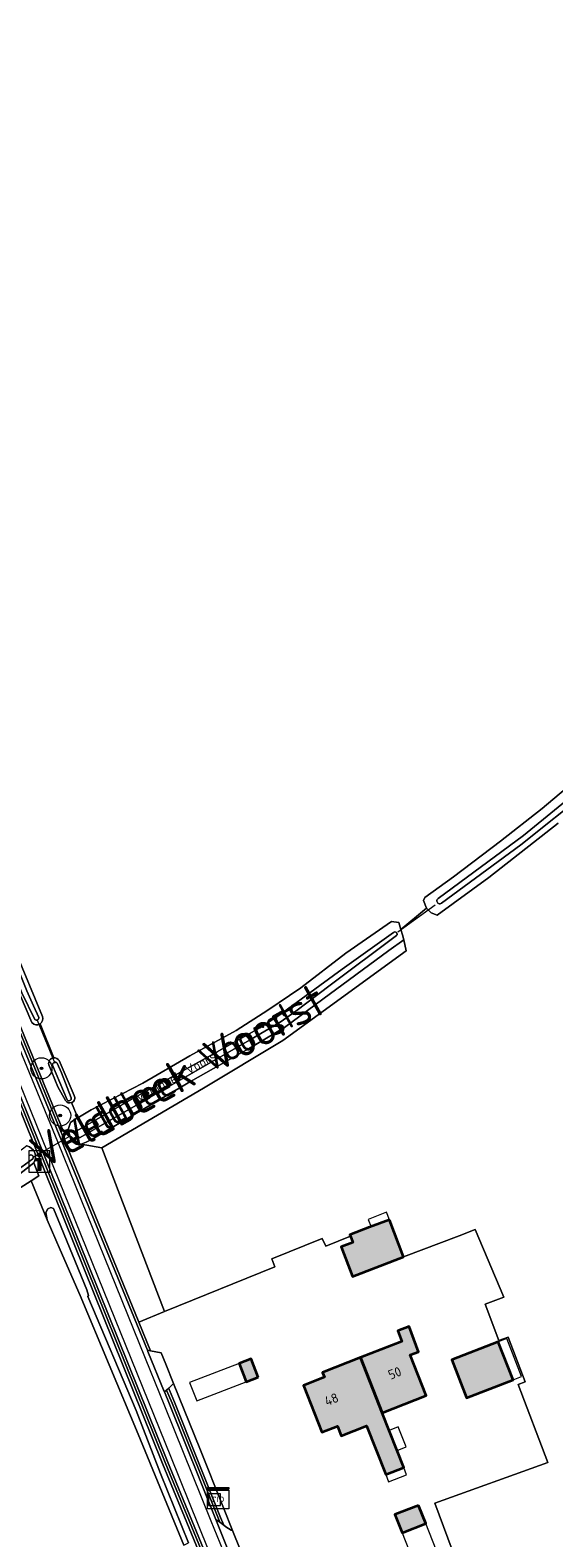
# Model space of a CAD drawing. Header units: metres. Extents: x 200031 to 204075, y 460125 to 464703.
# Tile 128 of 178: x 203251 to 203350, y 462223 to 462509. Entities that reach past the tile are written whole.
import ezdxf
from ezdxf.enums import TextEntityAlignment as Align

# ---------------------------------------------------------------- set-up
doc = ezdxf.new("R2010")
doc.units = ezdxf.units.M
doc.header["$LTSCALE"] = 2
doc.layers.get('0').update_dxf_attribs({"color": 253, "lineweight": 25})
for name, color, linetype, lineweight in [('B-WE-GR-BOOM-S', 253, 'Continuous', 25), ('B-WE-GR-BOS_LOOF-GV', 253, 'Continuous', 13), ('B-WE-GR-GRAS-GV', 253, 'Continuous', 13), ('B-WE-IE-MEUBILAIR_WEGMEUBILAIR_VERKEERSBORD-S', 253, 'Continuous', 25), ('B-WE-KW-KUNSTWERK_DUIKER-G', 253, 'Continuous', 18), ('B-WE-OG-BEBOUWING-GV', 253, 'Continuous', 35), ('B-WE-OG-BEBOUWING-T18', 253, 'Continuous', 18), ('B-WE-OG-BEBOUWING_LUIFEL-GV', 253, 'Continuous', 18), ('B-WE-OG-TERREIN_ERF-GV', 253, 'Continuous', 18), ('B-WE-OG-TOPOGRAFIE-T18', 250, 'Continuous', 18), ('B-WE-OG-TOPOGRAFIE-T25_2000', 250, 'Continuous', 18), ('B-WE-OG-TOPOGRAFIE-T25_2500', 250, 'Continuous', 18), ('B-WE-OG-WATER-GV', 253, 'Continuous', 18), ('B-WE-OG-WATER_SLOOT-GV', 253, 'Continuous', 18), ('B-WE-OG-WEG-GV', 253, 'Continuous', 18), ('B-WE-RI-GWA_RIOOLPUT-S', 253, 'Continuous', 25), ('B-WE-RI-TERREINKAST-S', 253, 'Continuous', 25), ('B-WE-VH-VERHARDING_ASFALT-GV', 253, 'Continuous', 18), ('B-WE-VH-VERHARDING_BETON-A', 254, 'Continuous', 25), ('B-WE-VH-VERHARDING_BETONSTRAATSTEEN-GV', 253, 'Continuous', 18), ('B-WE-VH-VERHARDING_GRASBETONSTEEN-GV', 253, 'Continuous', 18), ('B-WE-VW-MARKERING_PICTOGRAM-G', 253, 'Continuous', 18)]:
    doc.layers.add(name, color=color, linetype=linetype, lineweight=lineweight)
doc.styles.add('NLCS-ISO', font='NLCS-ISO.ttf')
doc.styles.add('NLCS-ISO-M1000-T18', font='NLCS-ISO.ttf', dxfattribs={"height": 1.8})
doc.styles.add('NLCS-ISO-M2000-T25', font='NLCS-ISO.ttf', dxfattribs={"height": 5})
doc.styles.add('NLCS-ISO-M2500-T25', font='NLCS-ISO.ttf', dxfattribs={"height": 6.25})

# ---------------------------------------------------------------- blocks, each defined once
blk = doc.blocks.new('SIE-WEG_VERKEERSBORD_INFORMATIE-SO')
at = {"linetype": 'ByBlock', "lineweight": 18}
h = blk.add_hatch(color=0, dxfattribs=at)
h.dxf.hatch_style = 1
h.paths.add_polyline_path([(0.32, 0.49), (-0.82, 0.49), (-0.82, 0.19), (-0.32, 0.19), (-0.32, -1.62), (0.32, -1.62)])
h = blk.add_hatch(color=0, dxfattribs=at)
h.dxf.hatch_style = 1
edge = h.paths.add_edge_path()
edge.add_arc((0, 1.25), 0.373, 0, 360)
at = {"color": 0, "linetype": 'ByBlock', "lineweight": 18}
for points in [[(-2, -2), (2, -2), (2, 2), (-2, 2)], [(0.32, 0.49), (-0.82, 0.49), (-0.82, 0.19), (-0.32, 0.19), (-0.32, -1.62), (0.32, -1.62)]]:
    blk.add_lwpolyline(points, close=True, dxfattribs=at)
blk.add_circle((0, 1.25), 0.373, dxfattribs=at)
blk = doc.blocks.new('SRI-TERREINKAST-SO')
at = {"color": 0, "linetype": 'ByBlock', "lineweight": 18}
for points in [[(-2, 2), (2, 2), (2, 1.68), (-2, 1.68)], [(-2, 1.52), (2, 1.52), (2, -2), (-2, -2)]]:
    blk.add_lwpolyline(points, close=True, dxfattribs=at)
at = {"color": 0, "linetype": 'ByBlock', "lineweight": 18, "style": 'NLCS-ISO'}
blk.add_text('rio', height=1.5, dxfattribs=at).set_placement((0, 0), align=Align.MIDDLE_CENTER)
blk = doc.blocks.new('SRI-PUT_INSPECTIEPUT_RIOOLPUT-SO')
at = {"color": 0, "linetype": 'ByBlock', "lineweight": 18}
blk.add_lwpolyline([(-1.12, -1.12), (1.12, -1.12), (1.12, 1.12), (-1.12, 1.12)], close=True, dxfattribs=at)
at = {"color": 0, "linetype": 'ByBlock', "lineweight": 18, "style": 'NLCS-ISO'}
blk.add_text('r', height=1.5, dxfattribs=at).set_placement((0, 0.28), align=Align.MIDDLE_CENTER)
blk = doc.blocks.new('SGR-BOOM_01-SO')
at = {"linetype": 'ByBlock', "lineweight": 18}
h = blk.add_hatch(color=0, dxfattribs=at)
h.dxf.hatch_style = 1
edge = h.paths.add_edge_path()
edge.add_arc((0, 0), 0.25, 0, 360)
at = {"color": 0, "linetype": 'ByBlock', "lineweight": 18}
for radius in [2, 0.25]:
    blk.add_circle((0, 0), radius, dxfattribs=at)

msp = doc.modelspace()

# ---------------------------------------------------------------- hatches: boundary and pattern name
at = {"layer": 'B-WE-VH-VERHARDING_BETON-A'}
h = msp.add_hatch(color=256, dxfattribs=at)
h.dxf.hatch_style = 1
h.paths.add_polyline_path([(203318.673, 462283.257), (203314.925, 462281.819), (203311.177, 462280.38), (203311.28, 462280.111), (203311.72, 462278.967), (203309.532, 462278.127), (203311.689, 462272.508), (203321.372, 462276.225)])
h = msp.add_hatch(color=256, dxfattribs=at)
h.dxf.hatch_style = 1
h.paths.add_polyline_path([(203313.199, 462257.118), (203317.319, 462246.638), (203325.664, 462249.919), (203322.633, 462257.627), (203324.221, 462258.237), (203322.391, 462263.008), (203320.244, 462262.184), (203321.026, 462260.196)])
h = msp.add_hatch(color=256, dxfattribs=at)
h.dxf.hatch_style = 1
h.paths.add_polyline_path([(203339.297, 462260.133), (203330.48, 462256.709), (203333.281, 462249.497), (203342.098, 462252.921)])
h = msp.add_hatch(color=256, dxfattribs=at)
h.dxf.hatch_style = 1
h.paths.add_polyline_path([(203293.836, 462253.394), (203292.496, 462256.886), (203290.214, 462256.011), (203291.554, 462252.519)])
h = msp.add_hatch(color=256, dxfattribs=at)
h.dxf.hatch_style = 1
h.paths.add_polyline_path([(203313.199, 462257.118), (203306.014, 462254.293), (203306.36, 462253.412), (203302.369, 462251.842), (203305.854, 462242.981), (203308.822, 462244.148), (203309.554, 462242.287), (203314.362, 462244.177), (203317.984, 462234.966), (203321.383, 462236.303), (203317.319, 462246.638)])
h = msp.add_hatch(color=256, dxfattribs=at)
h.dxf.hatch_style = 1
h.paths.add_polyline_path([(203324.192, 462229.116), (203319.722, 462227.356), (203321.091, 462223.91), (203325.556, 462225.683)])

# ---------------------------------------------------------------- linework, layer by layer
at = {"layer": 'B-WE-GR-BOS_LOOF-GV', "flags": 128}
msp.add_lwpolyline([(203271.183, 462263.869), (203276.087, 462265.855), (203264.173, 462296.914), (203260.262, 462297.582), (203259.303, 462297.559), (203258.403, 462298.204), (203257.791, 462300.371), (203256.885, 462300.116), (203256.401, 462299.979), (203257.017, 462298.484)], close=True, dxfattribs=at)
at = {"layer": 'B-WE-GR-GRAS-GV', "flags": 128}
for points in [[(203209.492, 462423.688), (203208.058, 462425.994), (203206.432, 462429.017), (203199.477, 462444.854), (203198.25, 462446.819), (203194.168, 462456.574), (203192.514, 462461.808), (203181.396, 462489.274), (203180.312, 462491.902), (203181.236, 462492.284), (203180.339, 462494.464), (203179.851, 462493.997), (203179.062, 462492.902), (203178.789, 462492.319), (203179.138, 462491.455), (203181.259, 462486.19), (203186.478, 462473.239), (203200.807, 462437.246), (203218.818, 462393.392), (203241.005, 462338.674), (203256.885, 462300.116)], [(203234.351, 462367.413), (203239.834, 462353.437), (203247.715, 462334.429), (203252.956, 462321.775)], [(203258.466, 462305.464), (203259.616, 462302.599), (203262.132, 462304.056), (203271.933, 462309.142), (203280.874, 462314.296), (203289.61, 462319.139), (203295.621, 462323.009), (203301.869, 462327.19), (203310.39, 462333.768), (203319.052, 462339.806), (203320.487, 462339.567), (203320.872, 462338.264), (203325.723, 462342.291), (203325.149, 462343.796), (203325.399, 462344.358), (203330.846, 462348.282), (203339.725, 462355.005), (203347.622, 462361.193), (203357.694, 462369.688)], [(203250.937, 462320.616), (203246.453, 462331.205), (203239.636, 462348.035), (203232.222, 462366.197)], [(203350.638, 462358.414), (203337.549, 462348.097), (203327.752, 462340.959), (203326.62, 462341.431), (203325.723, 462342.291), (203320.872, 462338.264), (203321.171, 462337.253), (203321.387, 462336.322), (203321.875, 462334.211), (203298.471, 462317.229), (203283.472, 462308.185), (203264.173, 462296.914), (203276.087, 462265.855), (203296.949, 462274.306), (203296.396, 462275.855), (203305.916, 462279.669), (203306.626, 462278.226), (203311.28, 462280.111), (203311.177, 462280.38), (203314.925, 462281.819), (203318.673, 462283.257), (203321.372, 462276.225), (203331.881, 462280.214), (203334.906, 462281.375), (203340.345, 462268.6), (203336.802, 462267.259), (203339.419, 462260.348), (203341.173, 462261.012), (203344.388, 462252.521), (203343.086, 462252.028), (203348.677, 462237.263), (203327.296, 462229.536), (203334.689, 462209.643)], [(203255.062, 462313.939), (203252.474, 462320.386)], [(203252.474, 462320.386), (203255.062, 462313.939)], [(203256.077, 462313.419), (203258.948, 462306.808)], [(203257.305, 462305.843), (203255.878, 462308.46), (203254.126, 462312.631)], [(203256.885, 462300.116), (203257.791, 462300.371), (203257.973, 462300.906), (203258.26, 462301.661), (203259.249, 462302.387), (203259.616, 462302.599), (203258.466, 462305.464)], [(203246.801, 462288.097), (203250.82, 462290.654), (203252.229, 462291.551), (203251.283, 462294.013), (203244.683, 462288.84)], [(203279.734, 462221.594), (203271.096, 462242.585), (203260.103, 462268.909), (203256.261, 462277.556), (203253.816, 462283.257), (203250.82, 462290.654), (203246.801, 462288.097), (203233.478, 462278.136), (203209.856, 462260.587), (203174.713, 462234.081), (203153.727, 462217.835), (203125.058, 462195.971), (203096.85, 462174.727), (203068.3, 462153.214), (203054.461, 462142.965)]]:
    msp.add_lwpolyline(points, dxfattribs=at)
msp.add_lwpolyline([(203260.262, 462297.582), (203264.173, 462296.914), (203283.472, 462308.185), (203298.471, 462317.229), (203321.875, 462334.211), (203321.387, 462336.322), (203318.593, 462334.286), (203306.062, 462325.064), (203298.773, 462319.681), (203291.668, 462315.482), (203290.744, 462314.936), (203280.99, 462309.433), (203268.606, 462302.218), (203262.379, 462298.516), (203261.237, 462297.957)], close=True, dxfattribs=at)
at = {"layer": 'B-WE-GR-GRAS-GV'}
for points in [[(203252.956, 462321.775, -0.347848), (203252.474, 462320.386)], [(203252.474, 462320.386, -0.3739444), (203250.937, 462320.616)], [(203254.126, 462312.631, -0.4572131), (203255.062, 462313.939)], [(203255.062, 462313.939, -0.2906074), (203256.077, 462313.419)], [(203258.466, 462305.464, -0.3625086), (203257.305, 462305.843)], [(203258.948, 462306.808, -0.4505786), (203258.466, 462305.464)]]:
    msp.add_lwpolyline(points, format="xyb", dxfattribs=at)
at = {"layer": 'B-WE-KW-KUNSTWERK_DUIKER-G', "flags": 128}
for points in [[(203320.276, 462337.798), (203327.345, 462342.969)], [(203251.912, 462321.107), (203255.294, 462312.94)], [(203251.286, 462295.16), (203257.999, 462299.045)]]:
    msp.add_lwpolyline(points, dxfattribs=at)
at = {"layer": 'B-WE-OG-BEBOUWING-GV', "flags": 128}
for points in [[(203318.673, 462283.257), (203314.925, 462281.819), (203311.177, 462280.38), (203311.28, 462280.111), (203311.72, 462278.967), (203309.532, 462278.127), (203311.689, 462272.508), (203321.372, 462276.225)], [(203313.199, 462257.118), (203317.319, 462246.638), (203325.664, 462249.919), (203322.633, 462257.627), (203324.221, 462258.237), (203322.391, 462263.008), (203320.244, 462262.184), (203321.026, 462260.196)], [(203339.297, 462260.133), (203330.48, 462256.709), (203333.281, 462249.497), (203342.098, 462252.921)], [(203293.836, 462253.394), (203292.496, 462256.886), (203290.214, 462256.011), (203291.554, 462252.519)], [(203313.199, 462257.118), (203306.014, 462254.293), (203306.36, 462253.412), (203302.369, 462251.842), (203305.854, 462242.981), (203308.822, 462244.148), (203309.554, 462242.287), (203314.362, 462244.177), (203317.984, 462234.966), (203321.383, 462236.303), (203317.319, 462246.638)], [(203324.192, 462229.116), (203319.722, 462227.356), (203321.091, 462223.91), (203325.556, 462225.683)]]:
    msp.add_lwpolyline(points, close=True, dxfattribs=at)
at = {"layer": 'B-WE-OG-BEBOUWING_LUIFEL-GV', "flags": 128}
for points in [[(203315.192, 462281.922), (203318.673, 462283.257), (203318.134, 462284.662), (203314.653, 462283.326)], [(203340.938, 462260.77), (203339.297, 462260.133), (203342.098, 462252.921), (203343.739, 462253.558)], [(203280.821, 462252.407), (203282.16, 462248.915), (203291.554, 462252.519), (203290.214, 462256.011)], [(203321.842, 462240.196), (203320.346, 462244.002), (203318.622, 462243.324), (203320.119, 462239.519)], [(203318.523, 462233.595), (203321.922, 462234.932), (203321.383, 462236.303), (203317.984, 462234.966)], [(203321.091, 462223.91), (203323.068, 462218.935), (203327.538, 462220.695), (203325.556, 462225.683)]]:
    msp.add_lwpolyline(points, close=True, dxfattribs=at)
at = {"layer": 'B-WE-OG-TERREIN_ERF-GV', "flags": 128}
msp.add_lwpolyline([(203334.689, 462209.643), (203327.296, 462229.536), (203348.677, 462237.263), (203343.086, 462252.028), (203344.388, 462252.521), (203341.173, 462261.012), (203339.419, 462260.348), (203336.802, 462267.259), (203340.345, 462268.6), (203334.906, 462281.375), (203331.881, 462280.214), (203321.372, 462276.225), (203311.689, 462272.508), (203309.532, 462278.127), (203311.72, 462278.967), (203311.28, 462280.111), (203306.626, 462278.226), (203305.916, 462279.669), (203296.396, 462275.855), (203296.949, 462274.306), (203276.087, 462265.855), (203271.183, 462263.869), (203273.421, 462258.4), (203275.445, 462258.014), (203276.3, 462255.882), (203277.778, 462252.196), (203282.749, 462239.914), (203287.266, 462228.639), (203288.948, 462224.335), (203291.705, 462217.459)], dxfattribs=at)
for points in [[(203320.244, 462262.184), (203322.391, 462263.008), (203324.221, 462258.237), (203322.633, 462257.627), (203325.664, 462249.919), (203317.319, 462246.638), (203321.383, 462236.303), (203317.984, 462234.966), (203314.362, 462244.177), (203309.554, 462242.287), (203308.822, 462244.148), (203305.854, 462242.981), (203302.369, 462251.842), (203306.36, 462253.412), (203306.014, 462254.293), (203313.199, 462257.118), (203321.026, 462260.196)], [(203330.48, 462256.709), (203339.297, 462260.133), (203342.098, 462252.921), (203333.281, 462249.497)], [(203290.214, 462256.011), (203292.496, 462256.886), (203293.836, 462253.394), (203291.554, 462252.519)], [(203319.722, 462227.356), (203324.192, 462229.116), (203325.556, 462225.683), (203321.091, 462223.91)]]:
    msp.add_lwpolyline(points, close=True, dxfattribs=at)
at = {"layer": 'B-WE-OG-WATER-GV'}
for points in [[(203255.74, 462312.927, 0.7475224), (203254.833, 462312.524)], [(203257.62, 462305.99, 0.9010611), (203258.343, 462306.363)]]:
    msp.add_lwpolyline(points, format="xyb", dxfattribs=at)
at = {"layer": 'B-WE-OG-WATER-GV', "flags": 128}
for points in [[(203258.343, 462306.363), (203256.546, 462311.071), (203255.74, 462312.927)], [(203254.833, 462312.524), (203257.62, 462305.99)]]:
    msp.add_lwpolyline(points, dxfattribs=at)
at = {"layer": 'B-WE-OG-WATER_SLOOT-GV', "flags": 128}
for points in [[(203327.936, 462344.155), (203344.058, 462356.066), (203362.386, 462371.048), (203383.807, 462389.152), (203390.736, 462395.09), (203400.165, 462402.88), (203412.633, 462413.548), (203432.467, 462430.223), (203450.075, 462445.033), (203461.261, 462454.37), (203478.123, 462468.353), (203494.009, 462481.814), (203514.245, 462498.773), (203528.752, 462510.603), (203545.194, 462524.629), (203562.62, 462539.348), (203580.044, 462553.944), (203593.042, 462564.877)], [(203593.917, 462563.964), (203579.822, 462552.112), (203559.653, 462535.443), (203543.752, 462522.06), (203524.854, 462506.055), (203508.491, 462492.571), (203494.104, 462480.303), (203478.322, 462467.321), (203460.413, 462452.347), (203438.186, 462433.751), (203422.736, 462420.732), (203403.378, 462404.474), (203391.064, 462394.063), (203379.558, 462384.179), (203366.19, 462372.82), (203356.384, 462364.564), (203343.552, 462354.304), (203328.547, 462343.266)], [(203328.547, 462343.266), (203343.552, 462354.304), (203356.384, 462364.564), (203366.19, 462372.82), (203379.558, 462384.179), (203391.064, 462394.063), (203403.378, 462404.474), (203422.736, 462420.732), (203438.186, 462433.751), (203460.413, 462452.347), (203478.322, 462467.321), (203494.104, 462480.303), (203508.491, 462492.571), (203524.854, 462506.055), (203543.752, 462522.06), (203559.653, 462535.443), (203579.822, 462552.112), (203593.917, 462563.964)], [(203390.736, 462395.09), (203383.807, 462389.152), (203362.386, 462371.048), (203344.058, 462356.066), (203327.936, 462344.155)], [(203251.498, 462321.215), (203249.031, 462326.276), (203232.705, 462366.934), (203233.633, 462367.306), (203249.959, 462326.648), (203251.229, 462323.772), (203252.238, 462321.599)], [(203252.238, 462321.599), (203251.229, 462323.772), (203249.959, 462326.648), (203233.633, 462367.306), (203232.705, 462366.934), (203249.031, 462326.276), (203251.498, 462321.215)], [(203252.956, 462321.775), (203247.715, 462334.429), (203239.834, 462353.437), (203234.351, 462367.413)], [(203357.694, 462369.688), (203347.622, 462361.193), (203339.725, 462355.005), (203330.846, 462348.282), (203325.399, 462344.358), (203325.149, 462343.796), (203325.723, 462342.291), (203326.62, 462341.431), (203327.752, 462340.959), (203337.549, 462348.097), (203350.638, 462358.414)], [(203232.222, 462366.197), (203239.636, 462348.035), (203246.453, 462331.205), (203250.937, 462320.616)], [(203319.43, 462337.706), (203309.728, 462330.721), (203297.716, 462321.982), (203294.108, 462319.639), (203284.93, 462314.435), (203269.762, 462306.021), (203259.422, 462300.128)], [(203320.045, 462337.101), (203307.457, 462327.704), (203300.922, 462322.816), (203297.951, 462320.727), (203292.171, 462317.276), (203281.631, 462311.246), (203260.109, 462298.872)], [(203260.109, 462298.872), (203281.631, 462311.246), (203292.171, 462317.276), (203297.951, 462320.727), (203300.922, 462322.816), (203307.457, 462327.704), (203320.045, 462337.101)], [(203297.716, 462321.982), (203309.728, 462330.721), (203319.43, 462337.706)], [(203259.422, 462300.128), (203269.762, 462306.021), (203284.93, 462314.435), (203294.108, 462319.639), (203297.716, 462321.982)], [(203255.74, 462312.927), (203256.546, 462311.071), (203258.343, 462306.363)], [(203258.948, 462306.808), (203256.077, 462313.419)], [(203254.126, 462312.631), (203255.878, 462308.46), (203257.305, 462305.843)], [(203257.62, 462305.99), (203254.833, 462312.524)], [(203249.992, 462297.253), (203249.155, 462296.651), (203245.574, 462294.076), (203238.268, 462288.278), (203226.238, 462279.776), (203226.016, 462279.619), (203224.776, 462278.265), (203224.724, 462277.788), (203226.827, 462275.335), (203236.639, 462282.977), (203244.683, 462288.84), (203251.283, 462294.013)], [(203251.091, 462294.824), (203250.445, 462294.302), (203249.03, 462293.277), (203246.448, 462291.66), (203244.411, 462290.17), (203241.425, 462287.839), (203234.759, 462282.745), (203227.554, 462277.038)], [(203227.554, 462277.038), (203234.759, 462282.745), (203241.425, 462287.839), (203244.411, 462290.17), (203246.448, 462291.66), (203249.03, 462293.277), (203250.445, 462294.302), (203251.091, 462294.824)]]:
    msp.add_lwpolyline(points, dxfattribs=at)
at = {"layer": 'B-WE-OG-WATER_SLOOT-GV'}
for points in [[(203328.547, 462343.266, -1.0457415), (203327.936, 462344.155)], [(203327.936, 462344.155, 1.0457415), (203328.547, 462343.266)], [(203319.43, 462337.706, -0.9245591), (203320.045, 462337.101)], [(203320.045, 462337.101, 0.9245591), (203319.43, 462337.706)], [(203252.238, 462321.599, -0.7048597), (203251.498, 462321.215)], [(203251.498, 462321.215, 0.7048597), (203252.238, 462321.599)], [(203252.474, 462320.386, 0.347848), (203252.956, 462321.775)], [(203250.937, 462320.616, 0.3739444), (203252.474, 462320.386)], [(203255.062, 462313.939, 0.4572131), (203254.126, 462312.631)], [(203254.833, 462312.524, -0.7475224), (203255.74, 462312.927)], [(203256.077, 462313.419, 0.2906074), (203255.062, 462313.939)], [(203257.305, 462305.843, 0.3625086), (203258.466, 462305.464)], [(203258.343, 462306.363, -0.9010611), (203257.62, 462305.99)], [(203258.466, 462305.464, 0.4505786), (203258.948, 462306.808)], [(203260.109, 462298.872, -0.9133131), (203259.422, 462300.128)], [(203259.422, 462300.128, 0.9133131), (203260.109, 462298.872)], [(203251.283, 462294.013, 0.5139493), (203249.992, 462297.253)], [(203250.451, 462295.438, -0.9249781), (203251.091, 462294.824)], [(203251.091, 462294.824, 0.9249781), (203250.451, 462295.438)]]:
    msp.add_lwpolyline(points, format="xyb", dxfattribs=at)
at = {"layer": 'B-WE-OG-WATER_SLOOT-GV', "flags": 128}
for points in [[(203320.487, 462339.567), (203319.052, 462339.806), (203310.39, 462333.768), (203301.869, 462327.19), (203295.621, 462323.009), (203289.61, 462319.139), (203280.874, 462314.296), (203271.933, 462309.142), (203262.132, 462304.056), (203259.616, 462302.599), (203259.249, 462302.387), (203258.26, 462301.661), (203257.973, 462300.906), (203257.791, 462300.371), (203258.403, 462298.204), (203259.303, 462297.559), (203260.262, 462297.582), (203261.237, 462297.957), (203262.379, 462298.516), (203268.606, 462302.218), (203280.99, 462309.433), (203290.744, 462314.936), (203291.668, 462315.482), (203298.773, 462319.681), (203306.062, 462325.064), (203318.593, 462334.286), (203321.387, 462336.322), (203321.171, 462337.253), (203320.872, 462338.264)], [(203254.516, 462285.599), (203253.972, 462285.312), (203253.583, 462284.614), (203253.816, 462283.257), (203256.261, 462277.556), (203260.103, 462268.909), (203271.096, 462242.585), (203279.734, 462221.594), (203280.605, 462222.007), (203275.317, 462235.142), (203270.672, 462247.065), (203261.554, 462268.712), (203261.648, 462268.894), (203261.332, 462269.963), (203255.934, 462283.254), (203255.042, 462285.377)]]:
    msp.add_lwpolyline(points, close=True, dxfattribs=at)
at = {"layer": 'B-WE-OG-WEG-GV', "flags": 128}
for points in [[(203256.885, 462300.116), (203241.005, 462338.674), (203218.818, 462393.392), (203200.807, 462437.246), (203186.478, 462473.239), (203181.259, 462486.19), (203179.138, 462491.455), (203178.789, 462492.319), (203178.442, 462491.578), (203180.712, 462485.962), (203185.913, 462473.034), (203186.148, 462472.448), (203200.344, 462437.057), (203218.355, 462393.203), (203240.542, 462338.485), (203256.401, 462299.979)], [(203305.753, 462163.429), (203306.046, 462164.036), (203301.872, 462174.28), (203294.102, 462193.512), (203286.714, 462211.654), (203276.163, 462237.248), (203246.353, 462311.317), (203227.079, 462358.498), (203226.298, 462360.408), (203225.691, 462360.57), (203225.979, 462359.866), (203226.616, 462358.309), (203245.889, 462311.129), (203275.698, 462237.063), (203275.701, 462237.055), (203286.252, 462211.464), (203293.638, 462193.324), (203301.408, 462174.092)], [(203287.291, 462225.34), (203286.692, 462226.834), (203277.948, 462248.657), (203277.946, 462248.664), (203276.997, 462250.982), (203276.947, 462251.105), (203276.853, 462251.334), (203276.462, 462250.969), (203277.484, 462248.473), (203286.515, 462225.931), (203286.78, 462225.744)], [(203276.853, 462251.334), (203276.947, 462251.105), (203276.997, 462250.982), (203277.946, 462248.664), (203277.948, 462248.657), (203286.692, 462226.834), (203287.291, 462225.34), (203287.677, 462225.035), (203288.705, 462224.385), (203288.948, 462224.335), (203287.266, 462228.639), (203282.749, 462239.914), (203277.778, 462252.196)]]:
    msp.add_lwpolyline(points, close=True, dxfattribs=at)
for points in [[(203305.753, 462163.429), (203301.408, 462174.092), (203293.638, 462193.324), (203286.252, 462211.464), (203275.701, 462237.055), (203275.698, 462237.063), (203245.889, 462311.129), (203226.616, 462358.309), (203225.979, 462359.866), (203225.691, 462360.57)], [(203251.283, 462294.013), (203252.229, 462291.551), (203250.82, 462290.654), (203253.816, 462283.257), (203253.583, 462284.614), (203253.972, 462285.312), (203254.516, 462285.599), (203255.042, 462285.377), (203255.934, 462283.254), (203261.332, 462269.963), (203261.648, 462268.894), (203261.554, 462268.712), (203270.672, 462247.065), (203275.317, 462235.142), (203280.605, 462222.007)]]:
    msp.add_lwpolyline(points, dxfattribs=at)
at = {"layer": 'B-WE-OG-WEG-GV'}
msp.add_lwpolyline([(203249.992, 462297.253, -0.5139493), (203251.283, 462294.013)], format="xyb", dxfattribs=at)
at = {"layer": 'B-WE-VH-VERHARDING_ASFALT-GV', "flags": 128}
for points in [[(203165.561, 462510.945), (203168.811, 462502.999), (203171.837, 462495.544), (203176.283, 462484.593), (203176.332, 462484.472), (203178.102, 462480.09), (203181.702, 462471.176), (203202.118, 462421.09), (203203.462, 462417.787), (203206.471, 462410.396), (203208.577, 462405.221), (203222.846, 462370.165), (203223.063, 462369.635), (203226.905, 462360.245), (203227.542, 462358.687), (203246.816, 462311.505), (203276.626, 462237.436), (203287.177, 462211.843)], [(203353.068, 462060.45), (203334.46, 462105.955), (203320.619, 462139.423), (203305.304, 462177.396), (203291.658, 462211.75), (203291.261, 462212.742), (203285.764, 462226.462), (203277.02, 462248.285), (203276.071, 462250.604), (203276.021, 462250.727), (203272.921, 462258.301), (203272.835, 462258.511), (203256.554, 462298.294), (203240.079, 462338.296), (203217.892, 462393.014), (203199.88, 462436.871), (203185.55, 462472.867), (203180.331, 462485.816), (203178.21, 462491.081), (203175.646, 462497.444), (203172.796, 462504.519), (203170.064, 462511.26)]]:
    msp.add_lwpolyline(points, dxfattribs=at)
at = {"layer": 'B-WE-VH-VERHARDING_BETONSTRAATSTEEN-GV', "flags": 128}
for points in [[(203276.462, 462250.969), (203276.853, 462251.334), (203277.778, 462252.196), (203276.3, 462255.882), (203275.445, 462258.014), (203273.421, 462258.4), (203272.835, 462258.511), (203272.921, 462258.301), (203276.021, 462250.727), (203276.071, 462250.604)], [(203288.948, 462224.335), (203288.705, 462224.385), (203287.677, 462225.035), (203287.291, 462225.34), (203286.78, 462225.744), (203286.515, 462225.931), (203285.764, 462226.462), (203291.261, 462212.742), (203291.724, 462212.931), (203292.187, 462213.12), (203293.267, 462213.562), (203291.705, 462217.459)]]:
    msp.add_lwpolyline(points, close=True, dxfattribs=at)
at = {"layer": 'B-WE-VH-VERHARDING_GRASBETONSTEEN-GV', "flags": 128}
for points in [[(203218.355, 462393.203), (203200.344, 462437.057), (203186.148, 462472.448), (203185.913, 462473.034), (203185.55, 462472.867), (203199.88, 462436.871), (203217.892, 462393.014), (203240.079, 462338.296), (203256.554, 462298.294), (203272.835, 462258.511), (203273.421, 462258.4), (203271.183, 462263.869), (203257.017, 462298.484), (203256.401, 462299.979), (203240.542, 462338.485)], [(203306.046, 462164.036), (203306.338, 462164.642), (203302.335, 462174.468), (203294.565, 462193.7), (203287.177, 462211.843), (203276.626, 462237.436), (203246.816, 462311.505), (203227.542, 462358.687), (203226.905, 462360.245), (203226.298, 462360.408), (203227.079, 462358.498), (203246.353, 462311.317), (203276.163, 462237.248), (203286.714, 462211.654), (203294.102, 462193.512), (203301.872, 462174.28)], [(203276.462, 462250.969), (203276.071, 462250.604), (203277.02, 462248.285), (203285.764, 462226.462), (203286.515, 462225.931), (203277.484, 462248.473)]]:
    msp.add_lwpolyline(points, close=True, dxfattribs=at)
at = {"layer": 'B-WE-VW-MARKERING_PICTOGRAM-G', "flags": 128}
for points in [[(203352.29, 462060.141), (203345.883, 462075.823), (203333.687, 462105.634), (203320.018, 462139.106), (203307.165, 462171.007), (203301.066, 462186.098), (203290.881, 462211.439), (203290.576, 462212.2), (203284.891, 462226.112), (203276.149, 462247.932), (203275.201, 462250.248), (203272.459, 462256.946), (203255.847, 462298.004), (203239.371, 462338.006), (203217.185, 462392.725), (203199.17, 462436.586), (203185.46, 462470.51)], [(203183.205, 462469.617), (203204.124, 462418.056), (203209.239, 462405.49), (203223.508, 462370.435), (203227.566, 462360.516), (203228.204, 462358.957), (203247.478, 462311.774), (203277.212, 462238.441), (203287.838, 462212.114), (203295.227, 462193.969), (203302.997, 462174.737), (203309.344, 462159.16), (203318.57, 462136.049), (203327.688, 462113.46), (203336.226, 462093.001), (203349.353, 462060.606), (203355.527, 462045.368)]]:
    msp.add_lwpolyline(points, dxfattribs=at)

# ---------------------------------------------------------------- block references
at = {"layer": 'B-WE-GR-BOOM-S'}
for p in [(203252.741, 462311.953), (203256.287, 462303.021)]:
    msp.add_blockref('SGR-BOOM_01-SO', p, dxfattribs=at)
at = {"layer": 'B-WE-IE-MEUBILAIR_WEGMEUBILAIR_VERKEERSBORD-S'}
msp.add_blockref('SIE-WEG_VERKEERSBORD_INFORMATIE-SO', (203252.356, 462294.288), dxfattribs=at)
at = {"layer": 'B-WE-RI-GWA_RIOOLPUT-S'}
msp.add_blockref('SRI-PUT_INSPECTIEPUT_RIOOLPUT-SO', (203285.521, 462230.201), dxfattribs=at)
at = {"layer": 'B-WE-RI-TERREINKAST-S'}
msp.add_blockref('SRI-TERREINKAST-SO', (203286.232, 462230.476), dxfattribs=at)

# ---------------------------------------------------------------- texts
at = {"layer": 'B-WE-OG-BEBOUWING-T18', "style": 'NLCS-ISO-M1000-T18'}
for s, p in [('50', (203319.687, 462254.188)), ('48', (203307.704, 462249.206))]:
    msp.add_text(s, height=1.8, rotation=21.5, dxfattribs=at).set_placement(p, align=Align.MIDDLE)
at = {"layer": 'B-WE-OG-TOPOGRAFIE-T18', "style": 'NLCS-ISO-M1000-T18'}
msp.add_text('Veldbeek Voorst', height=1.8, rotation=29.1, dxfattribs=at).set_placement((203278.598, 462310.55), align=Align.MIDDLE)
at = {"layer": 'B-WE-OG-TOPOGRAFIE-T25_2000', "style": 'NLCS-ISO-M2000-T25'}
msp.add_text('Veldbeek Voorst', height=5, rotation=29.1, dxfattribs=at).set_placement((203278.598, 462310.55), align=Align.MIDDLE)
at = {"layer": 'B-WE-OG-TOPOGRAFIE-T25_2500', "style": 'NLCS-ISO-M2500-T25'}
msp.add_text('Veldbeek Voorst', height=6.25, rotation=29.1, dxfattribs=at).set_placement((203278.598, 462310.55), align=Align.MIDDLE)

doc.saveas('drawing.dxf')
